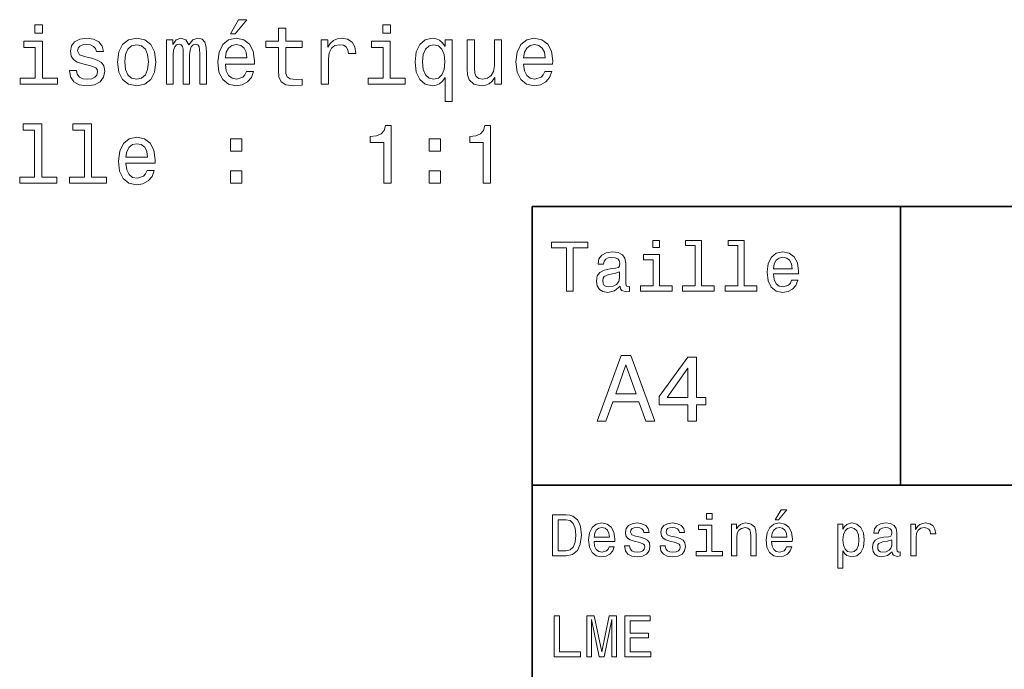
# Model space of a CAD drawing. Extents: x 0 to 297, y 0 to 210.
# Tile 3 of 9: x 66 to 126, y 42 to 81. Entities that reach past the tile are written whole.
import ezdxf

# ---------------------------------------------------------------- set-up
doc = ezdxf.new("R2010")
doc.units = 0

msp = doc.modelspace()

# ---------------------------------------------------------------- linework, layer by layer
at = {"color": 7, "lineweight": 35}
for p, q in [((97, 10), (97, 70)), ((97, 70), (287, 70)), ((97, 53), (162, 53))]:
    msp.add_line(p, q, dxfattribs=at)
at = {"color": 7, "lineweight": 35, "ltscale": 0.425}
msp.add_line((119.5, 53), (119.5, 70), dxfattribs=at)
at = {"color": 7, "lineweight": 13}
for points in [[(78.569778, 80.54734), (78.867325, 80.54734), (79.568336, 81.404686), (79.074097, 81.404686)], [(67.101479, 81.09201), (66.632462, 81.09201), (66.632462, 80.587685), (67.101479, 80.587685)], [(81.504936, 79.710167), (81.504936, 78.353539), (81.535194, 77.914772), (81.676407, 77.612183), (81.958824, 77.435669), (82.437935, 77.375153), (82.962433, 77.400368), (82.962433, 77.783653), (82.579147, 77.753387), (82.231163, 77.793739), (82.044563, 77.919815), (81.963867, 78.13163), (81.948738, 78.429184), (81.948738, 79.710167), (82.962433, 79.710167), (82.962433, 80.088402), (81.948738, 80.088402), (81.948738, 80.880196), (81.504936, 80.880196), (81.504936, 80.088402), (80.738365, 80.088402), (80.738365, 79.710167)], [(88.353638, 81.09201), (87.884613, 81.09201), (87.884613, 80.587685), (88.353638, 80.587685)], [(67.086349, 77.84417), (67.086349, 80.088402), (65.946579, 80.088402), (65.946579, 79.710167), (66.642548, 79.710167), (66.642548, 77.84417), (65.734764, 77.84417), (65.734764, 77.47097), (68.004219, 77.47097), (68.004219, 77.84417)], [(70.092117, 79.0495), (69.663437, 79.150368), (69.345718, 79.266357), (69.239807, 79.503387), (69.270065, 79.669815), (69.375977, 79.790855), (69.54744, 79.866501), (69.794563, 79.896759), (70.031593, 79.866501), (70.218193, 79.775726), (70.339233, 79.639557), (70.389664, 79.458), (70.82338, 79.458), (70.82338, 79.468086), (70.747734, 79.795898), (70.540962, 80.053101), (70.218193, 80.214485), (69.794563, 80.275002), (69.365891, 80.214485), (69.053207, 80.048058), (68.856522, 79.800941), (68.796005, 79.488258), (68.841393, 79.185669), (68.982605, 78.973854), (69.214592, 78.822556), (69.55249, 78.716644), (70.046722, 78.595612), (70.349319, 78.469528), (70.430008, 78.368668), (70.460266, 78.217369), (70.414879, 78.030769), (70.293839, 77.889557), (70.097153, 77.798782), (69.834908, 77.768524), (69.557533, 77.798782), (69.355804, 77.904686), (69.219635, 78.076157), (69.164154, 78.313187), (68.735481, 78.313187), (68.806091, 77.909729), (69.012863, 77.617226), (69.340668, 77.440712), (69.794563, 77.375153), (70.268623, 77.440712), (70.616608, 77.617226), (70.828423, 77.899643), (70.904068, 78.267799), (70.848595, 78.585526), (70.692261, 78.802383), (70.435051, 78.943596)], [(71.670639, 78.822556), (71.751335, 78.207283), (71.983322, 77.753387), (72.351479, 77.47097), (72.845718, 77.375153), (73.334908, 77.47097), (73.703064, 77.748344), (73.935051, 78.20224), (74.020782, 78.822556), (73.935051, 79.437828), (73.703064, 79.896759), (73.334908, 80.174141), (72.845718, 80.275002), (72.351479, 80.174141), (71.983322, 79.891716), (71.751335, 79.437828)], [(74.661278, 77.47097), (75.069778, 77.47097), (75.069778, 79.281487), (75.094994, 79.553825), (75.170647, 79.750511), (75.286636, 79.866501), (75.437935, 79.911896), (75.558975, 79.871544), (75.639664, 79.770683), (75.680008, 79.599213), (75.695137, 79.372269), (75.695137, 77.47097), (76.078423, 77.47097), (76.078423, 79.281487), (76.103638, 79.548782), (76.179291, 79.745468), (76.300323, 79.866501), (76.451622, 79.911896), (76.572662, 79.871544), (76.653351, 79.770683), (76.703781, 79.372269), (76.703781, 77.47097), (77.112289, 77.47097), (77.112289, 79.34201), (77.087067, 79.730339), (77.006378, 80.027885), (76.844994, 80.209442), (76.582748, 80.275002), (76.275108, 80.174141), (76.038078, 79.88163), (75.851479, 80.169098), (75.538803, 80.275002), (75.251335, 80.174141), (75.054649, 79.891716), (75.054649, 80.179184), (74.661278, 80.179184)], [(78.262146, 78.696472), (80.037354, 78.696472), (80.042404, 78.903244), (79.961708, 79.483215), (79.739807, 79.916939), (79.38678, 80.179184), (78.917763, 80.275002), (78.458832, 80.174141), (78.105804, 79.891716), (77.87886, 79.432785), (77.798164, 78.827599), (77.87381, 78.207283), (78.100754, 77.753387), (78.448746, 77.47097), (78.902634, 77.375153), (79.296005, 77.440712), (79.618774, 77.612183), (79.855804, 77.884514), (79.991966, 78.247627), (79.553207, 78.247627), (79.462433, 78.045898), (79.331306, 77.8946), (78.958107, 77.773567), (78.670639, 77.829041), (78.453781, 78.005554), (78.312576, 78.293015), (78.262146, 78.681343)], [(84.112282, 77.47097), (84.556091, 77.47097), (84.556091, 79.019241), (84.601479, 79.392441), (84.73764, 79.659729), (84.959549, 79.821114), (85.257095, 79.876587), (85.479004, 79.841286), (85.645424, 79.740425), (85.746292, 79.568954), (85.781593, 79.336967), (86.230438, 79.336967), (86.169922, 79.745468), (86.003494, 80.037971), (85.72612, 80.214485), (85.34787, 80.275002), (85.090668, 80.234657), (84.868767, 80.133797), (84.672081, 79.962326), (84.515739, 79.730339), (84.515739, 80.179184), (84.112282, 80.179184)], [(88.338509, 77.84417), (88.338509, 80.088402), (87.198738, 80.088402), (87.198738, 79.710167), (87.894699, 79.710167), (87.894699, 77.84417), (86.986923, 77.84417), (86.986923, 77.47097), (89.256378, 77.47097), (89.256378, 77.84417)], [(91.682167, 79.760597), (91.525826, 79.987541), (91.349319, 80.148926), (91.14254, 80.2397), (90.90551, 80.275002), (90.476837, 80.174141), (90.143982, 79.891716), (89.927124, 79.437828), (89.851471, 78.827599), (89.927124, 78.212326), (90.143982, 77.75843), (90.476837, 77.47097), (90.90551, 77.375153), (91.14254, 77.405411), (91.344269, 77.491142), (91.520782, 77.647484), (91.682167, 77.884514), (91.682167, 76.421982), (92.125977, 76.421982), (92.125977, 80.179184), (91.682167, 80.179184)], [(95.141815, 80.179184), (94.698013, 80.179184), (94.698013, 78.615784), (94.647583, 78.25267), (94.501328, 77.990425), (94.274384, 77.829041), (93.976837, 77.77861), (93.739807, 77.818954), (93.588501, 77.939987), (93.502769, 78.146759), (93.482597, 78.43927), (93.482597, 80.179184), (93.038795, 80.179184), (93.038795, 78.398926), (93.053925, 78.040855), (93.14975, 77.743301), (93.442253, 77.47097), (93.91127, 77.375153), (94.163437, 77.410454), (94.380295, 77.501228), (94.566895, 77.65757), (94.718185, 77.884514), (94.718185, 77.47097), (95.141815, 77.47097)], [(96.478271, 78.696472), (98.253494, 78.696472), (98.25853, 78.903244), (98.177841, 79.483215), (97.95594, 79.916939), (97.602913, 80.179184), (97.133896, 80.275002), (96.674957, 80.174141), (96.32193, 79.891716), (96.094986, 79.432785), (96.014297, 78.827599), (96.089951, 78.207283), (96.316895, 77.753387), (96.664871, 77.47097), (97.118759, 77.375153), (97.512138, 77.440712), (97.8349, 77.612183), (98.07193, 77.884514), (98.208099, 78.247627), (97.769341, 78.247627), (97.678558, 78.045898), (97.54744, 77.8946), (97.17424, 77.773567), (96.88678, 77.829041), (96.669922, 78.005554), (96.528702, 78.293015), (96.478271, 78.681343)], [(72.124535, 78.827599), (72.169922, 79.281487), (72.311134, 79.609299), (72.538078, 79.811028), (72.845718, 79.88163), (73.148308, 79.811028), (73.375252, 79.614342), (73.516464, 79.281487), (73.566895, 78.827599), (73.516464, 78.368668), (73.375252, 78.035812), (73.148308, 77.834084), (72.845718, 77.768524), (72.538078, 77.834084), (72.311134, 78.035812), (72.169922, 78.368668)], [(78.262146, 79.069672), (78.317619, 79.417656), (78.453781, 79.674858), (78.660553, 79.8312), (78.932892, 79.886673), (79.20018, 79.8312), (79.406952, 79.674858), (79.533035, 79.417656), (79.578423, 79.069672)], [(90.305367, 78.827599), (90.350754, 79.276443), (90.491966, 79.604256), (90.703781, 79.805984), (90.981155, 79.876587), (91.273666, 79.805984), (91.495567, 79.609299), (91.626694, 79.281487), (91.677124, 78.827599), (91.626694, 78.368668), (91.495567, 78.040855), (91.273666, 77.839127), (90.981155, 77.773567), (90.703781, 77.839127), (90.491966, 78.040855), (90.350754, 78.373711)], [(96.478271, 79.069672), (96.533752, 79.417656), (96.669922, 79.674858), (96.876694, 79.8312), (97.149025, 79.886673), (97.416321, 79.8312), (97.623093, 79.674858), (97.749168, 79.417656), (97.794556, 79.069672)], [(66.612289, 74.671982), (66.612289, 71.79734), (65.699463, 71.79734), (65.699463, 71.424141), (67.963867, 71.424141), (67.963867, 71.79734), (67.056091, 71.79734), (67.056091, 75.045181), (65.916321, 75.045181), (65.916321, 74.671982)], [(69.648308, 74.671982), (69.648308, 71.79734), (68.735481, 71.79734), (68.735481, 71.424141), (70.999893, 71.424141), (70.999893, 71.79734), (70.092117, 71.79734), (70.092117, 75.045181), (68.952347, 75.045181), (68.952347, 74.671982)], [(87.935051, 71.424141), (88.393982, 71.424141), (88.393982, 74.949356), (88.051041, 74.949356), (87.960266, 74.641724), (87.778709, 74.434952), (87.501328, 74.313911), (87.118042, 74.273567), (87.118042, 73.915497), (87.935051, 73.915497)], [(94.007095, 71.424141), (94.466026, 71.424141), (94.466026, 74.949356), (94.123093, 74.949356), (94.03231, 74.641724), (93.850754, 74.434952), (93.57338, 74.313911), (93.190094, 74.273567), (93.190094, 73.915497), (94.007095, 73.915497)], [(72.190094, 72.649643), (73.965309, 72.649643), (73.970352, 72.856415), (73.889664, 73.436386), (73.667763, 73.87011), (73.314735, 74.132355), (72.845718, 74.228172), (72.38678, 74.127312), (72.033752, 73.844887), (71.806808, 73.385956), (71.72612, 72.780769), (71.801765, 72.160454), (72.028709, 71.706558), (72.376694, 71.424141), (72.830582, 71.328323), (73.223953, 71.393883), (73.546722, 71.565353), (73.783752, 71.837685), (73.919922, 72.200798), (73.481163, 72.200798), (73.390381, 71.999069), (73.259262, 71.847771), (72.886063, 71.726738), (72.598595, 71.782211), (72.381737, 71.958725), (72.240524, 72.246185), (72.190094, 72.634514)], [(78.569778, 73.380913), (79.265747, 73.380913), (79.265747, 74.132355), (78.569778, 74.132355)], [(90.713867, 73.380913), (91.409836, 73.380913), (91.409836, 74.132355), (90.713867, 74.132355)], [(72.190094, 73.022842), (72.245575, 73.370827), (72.381737, 73.628029), (72.588509, 73.78437), (72.860847, 73.839844), (73.128136, 73.78437), (73.334908, 73.628029), (73.460991, 73.370827), (73.506378, 73.022842)], [(78.569778, 71.424141), (79.265747, 71.424141), (79.265747, 72.175583), (78.569778, 72.175583)], [(90.713867, 71.424141), (91.409836, 71.424141), (91.409836, 72.175583), (90.713867, 72.175583)], [(99.102303, 64.837173), (99.5, 64.837173), (99.5, 67.47406), (100.407784, 67.47406), (100.407784, 67.837173), (98.190201, 67.837173), (98.190201, 67.47406), (99.102303, 67.47406)], [(104.786743, 67.940918), (104.384727, 67.940918), (104.384727, 67.508644), (104.786743, 67.508644)], [(106.969742, 67.621033), (106.969742, 65.157059), (106.187317, 65.157059), (106.187317, 64.837173), (108.128242, 64.837173), (108.128242, 65.157059), (107.350143, 65.157059), (107.350143, 67.940918), (106.373199, 67.940918), (106.373199, 67.621033)], [(109.572044, 67.621033), (109.572044, 65.157059), (108.789627, 65.157059), (108.789627, 64.837173), (110.730545, 64.837173), (110.730545, 65.157059), (109.952454, 65.157059), (109.952454, 67.940918), (108.975502, 67.940918), (108.975502, 67.621033)], [(102.387611, 65.139771), (102.387611, 65.126801), (102.409225, 64.979828), (102.47406, 64.876076), (102.746399, 64.793945), (102.958214, 64.828529), (102.958214, 65.122475), (102.867432, 65.109505), (102.746399, 65.165703), (102.724785, 65.338615), (102.724785, 66.540344), (102.672913, 66.84726), (102.521614, 67.0634), (102.257927, 67.193085), (101.886169, 67.240631), (101.523056, 67.188759), (101.255043, 67.041786), (101.086456, 66.812675), (101.030258, 66.510086), (101.030258, 66.484146), (101.371758, 66.484146), (101.402016, 66.665703), (101.497116, 66.795387), (101.65274, 66.873199), (101.873199, 66.903458), (102.085014, 66.881844), (102.236313, 66.817001), (102.327087, 66.704605), (102.357346, 66.548988), (102.340057, 66.367432), (102.270897, 66.276657), (102.097984, 66.233429), (101.773773, 66.198845), (101.402016, 66.121033), (101.138329, 65.982704), (100.982712, 65.766571), (100.935158, 65.446686), (100.978386, 65.161385), (101.112389, 64.949562), (101.328529, 64.815559), (101.626801, 64.768013), (102.028816, 64.858788)], [(104.773773, 65.157059), (104.773773, 67.080688), (103.796829, 67.080688), (103.796829, 66.756485), (104.393372, 66.756485), (104.393372, 65.157059), (103.615273, 65.157059), (103.615273, 64.837173), (105.560516, 64.837173), (105.560516, 65.157059)], [(111.750717, 65.887604), (113.272339, 65.887604), (113.276657, 66.064842), (113.207497, 66.561958), (113.017288, 66.933716), (112.714699, 67.158501), (112.312683, 67.240631), (111.919312, 67.154175), (111.616714, 66.912102), (111.422188, 66.51873), (111.353027, 66), (111.41787, 65.4683), (111.612396, 65.079247), (111.91066, 64.837173), (112.299713, 64.755043), (112.636887, 64.811234), (112.913544, 64.958214), (113.116714, 65.191643), (113.233429, 65.502876), (112.857346, 65.502876), (112.779541, 65.329971), (112.667145, 65.200287), (112.34726, 65.096542), (112.100868, 65.144089), (111.914986, 65.295387), (111.793945, 65.541786), (111.750717, 65.874634)], [(111.750717, 66.207489), (111.798271, 66.50576), (111.914986, 66.726219), (112.092216, 66.860229), (112.325653, 66.907776), (112.554756, 66.860229), (112.731987, 66.726219), (112.840057, 66.50576), (112.878967, 66.207489)], [(102.344383, 65.649857), (102.292511, 65.425072), (102.154182, 65.252159), (101.946686, 65.139771), (101.691643, 65.100861), (101.527374, 65.122475), (101.41066, 65.191643), (101.337173, 65.312675), (101.315559, 65.481262), (101.332855, 65.632561), (101.402016, 65.740631), (101.678673, 65.861671), (102.028816, 65.913544), (102.344383, 66.017288)], [(100.982712, 56.9049), (101.51297, 56.9049), (101.933716, 58.080692), (103.530258, 58.080692), (103.951012, 56.9049), (104.492798, 56.9049), (103.028816, 60.910664), (102.440926, 60.910664)], [(106.521614, 56.9049), (107.040344, 56.9049), (107.040344, 57.896255), (107.610954, 57.896255), (107.610954, 58.357349), (107.040344, 58.357349), (107.040344, 60.818443), (106.515854, 60.818443), (104.763687, 58.403458), (104.763687, 57.896255), (106.521614, 57.896255)], [(102.118156, 58.570606), (102.734871, 60.334293), (103.351585, 58.570606)], [(105.247841, 58.357349), (106.521614, 60.149857), (106.521614, 58.357349)], [(99.080688, 51.190563), (98.248558, 51.190563), (98.248558, 48.690563), (99.080688, 48.690563), (99.473343, 48.769814), (99.765129, 49.011169), (99.945244, 49.40382), (100.010086, 49.940563), (99.952446, 50.488113), (99.880402, 50.70425), (99.779541, 50.877163), (99.487755, 51.111313), (99.296829, 51.168949)], [(107.992798, 51.27702), (107.657784, 51.27702), (107.657784, 50.916786), (107.992798, 50.916786)], [(111.84726, 50.88797), (112.059799, 50.88797), (112.560516, 51.500362), (112.207489, 51.500362)], [(99.055473, 50.891571), (99.329254, 50.837536), (99.516571, 50.671829), (99.628242, 50.376442), (99.664268, 49.940563), (99.624641, 49.519093), (99.51297, 49.223705), (99.322044, 49.047192), (99.055473, 48.989555), (98.583572, 48.989555), (98.583572, 50.891571)], [(100.784584, 49.565922), (102.052597, 49.565922), (102.056198, 49.713619), (101.998558, 50.127884), (101.840057, 50.437683), (101.587898, 50.625), (101.252884, 50.693443), (100.925072, 50.621399), (100.672913, 50.41967), (100.510803, 50.091862), (100.453171, 49.659584), (100.507202, 49.216499), (100.669312, 48.892292), (100.91787, 48.690563), (101.242073, 48.62212), (101.523056, 48.668949), (101.753601, 48.791428), (101.922913, 48.98595), (102.020172, 49.245319), (101.706772, 49.245319), (101.64193, 49.101227), (101.548271, 48.993156), (101.2817, 48.9067), (101.07637, 48.946327), (100.921471, 49.072407), (100.820602, 49.27774), (100.784584, 49.555115)], [(103.623199, 49.818085), (103.317001, 49.890129), (103.090057, 49.972984), (103.014412, 50.142292), (103.036026, 50.261169), (103.111671, 50.347622), (103.234146, 50.401657), (103.41066, 50.423271), (103.579971, 50.401657), (103.713257, 50.336815), (103.799713, 50.239555), (103.835732, 50.109871), (104.145531, 50.109871), (104.145531, 50.117077), (104.091499, 50.351227), (103.943802, 50.534943), (103.713257, 50.650219), (103.41066, 50.693443), (103.104469, 50.650219), (102.881126, 50.531342), (102.740631, 50.354828), (102.697403, 50.131485), (102.729828, 49.915348), (102.830688, 49.76405), (102.996399, 49.655983), (103.237755, 49.580334), (103.590775, 49.493877), (103.806915, 49.40382), (103.864555, 49.331772), (103.886169, 49.223705), (103.853745, 49.09042), (103.767288, 48.989555), (103.626801, 48.924713), (103.439484, 48.903099), (103.241356, 48.924713), (103.09726, 49.000362), (103, 49.122841), (102.960373, 49.292149), (102.654175, 49.292149), (102.704613, 49.003963), (102.852303, 48.795029), (103.086456, 48.668949), (103.41066, 48.62212), (103.749283, 48.668949), (103.997841, 48.795029), (104.149139, 48.996758), (104.203171, 49.259727), (104.163544, 49.486671), (104.051872, 49.641571), (103.868156, 49.742435)], [(105.791786, 49.818085), (105.485588, 49.890129), (105.258644, 49.972984), (105.182999, 50.142292), (105.204613, 50.261169), (105.280258, 50.347622), (105.40274, 50.401657), (105.579254, 50.423271), (105.748558, 50.401657), (105.881844, 50.336815), (105.9683, 50.239555), (106.004326, 50.109871), (106.314117, 50.109871), (106.314117, 50.117077), (106.260086, 50.351227), (106.112396, 50.534943), (105.881844, 50.650219), (105.579254, 50.693443), (105.273056, 50.650219), (105.049713, 50.531342), (104.909225, 50.354828), (104.865997, 50.131485), (104.898415, 49.915348), (104.999283, 49.76405), (105.164986, 49.655983), (105.406342, 49.580334), (105.759369, 49.493877), (105.975502, 49.40382), (106.033142, 49.331772), (106.054756, 49.223705), (106.022339, 49.09042), (105.935883, 48.989555), (105.795387, 48.924713), (105.60807, 48.903099), (105.409943, 48.924713), (105.265854, 49.000362), (105.168587, 49.122841), (105.12896, 49.292149), (104.822769, 49.292149), (104.873199, 49.003963), (105.020897, 48.795029), (105.255043, 48.668949), (105.579254, 48.62212), (105.91787, 48.668949), (106.166428, 48.795029), (106.317726, 48.996758), (106.371758, 49.259727), (106.33213, 49.486671), (106.220459, 49.641571), (106.036743, 49.742435)], [(107.981987, 48.957134), (107.981987, 50.560158), (107.16787, 50.560158), (107.16787, 50.289986), (107.664986, 50.289986), (107.664986, 48.957134), (107.016571, 48.957134), (107.016571, 48.690563), (108.637611, 48.690563), (108.637611, 48.957134)], [(109.181557, 48.690563), (109.498558, 48.690563), (109.498558, 49.807278), (109.530983, 50.063042), (109.635445, 50.250362), (109.797546, 50.365635), (110.013687, 50.408863), (110.1866, 50.372841), (110.29467, 50.275578), (110.348701, 50.113472), (110.366714, 49.897335), (110.366714, 48.690563), (110.683716, 48.690563), (110.683716, 49.962177), (110.669312, 50.217941), (110.604469, 50.430477), (110.39193, 50.625), (110.060516, 50.693443), (109.876801, 50.668228), (109.721901, 50.599785), (109.588615, 50.484512), (109.484146, 50.329613), (109.484146, 50.625), (109.181557, 50.625)], [(111.627518, 49.565922), (112.895531, 49.565922), (112.899132, 49.713619), (112.841499, 50.127884), (112.682999, 50.437683), (112.430832, 50.625), (112.095825, 50.693443), (111.768013, 50.621399), (111.515854, 50.41967), (111.353745, 50.091862), (111.296112, 49.659584), (111.350143, 49.216499), (111.512245, 48.892292), (111.760803, 48.690563), (112.085014, 48.62212), (112.365997, 48.668949), (112.596542, 48.791428), (112.765854, 48.98595), (112.863113, 49.245319), (112.549713, 49.245319), (112.484871, 49.101227), (112.391212, 48.993156), (112.124641, 48.9067), (111.919312, 48.946327), (111.764412, 49.072407), (111.663544, 49.27774), (111.627518, 49.555115)], [(115.986313, 50.326012), (115.986313, 50.625), (115.669312, 50.625), (115.669312, 47.941284), (115.986313, 47.941284), (115.986313, 48.98595), (116.097984, 48.816643), (116.22406, 48.704971), (116.541069, 48.62212), (116.843658, 48.690563), (117.081413, 48.895893), (117.236313, 49.2201), (117.293945, 49.659584), (117.236313, 50.095463), (117.081413, 50.41967), (116.843658, 50.621399), (116.541069, 50.693443), (116.368156, 50.671829), (116.220459, 50.603386), (116.094383, 50.488113)], [(119.005043, 48.942726), (119.005043, 48.931919), (119.023056, 48.809441), (119.077087, 48.722984), (119.304031, 48.654541), (119.480545, 48.683357), (119.480545, 48.928314), (119.4049, 48.917507), (119.304031, 48.96434), (119.286026, 49.108429), (119.286026, 50.109871), (119.242798, 50.365635), (119.116714, 50.54575), (118.896973, 50.65382), (118.587173, 50.693443), (118.284584, 50.650219), (118.061241, 50.52774), (117.920746, 50.336815), (117.873917, 50.084656), (117.873917, 50.063042), (118.158501, 50.063042), (118.183716, 50.21434), (118.26297, 50.322407), (118.392654, 50.387249), (118.57637, 50.412464), (118.752884, 50.394455), (118.878967, 50.34042), (118.954613, 50.246758), (118.979828, 50.117077), (118.965416, 49.965778), (118.907784, 49.890129), (118.763687, 49.854107), (118.493515, 49.825291), (118.183716, 49.760448), (117.963974, 49.645176), (117.834297, 49.465057), (117.79467, 49.19849), (117.830688, 48.960735), (117.942368, 48.784222), (118.122482, 48.67255), (118.37104, 48.632927), (118.706055, 48.708576)], [(120.143372, 48.690563), (120.460373, 48.690563), (120.460373, 49.796471), (120.492798, 50.063042), (120.590057, 50.253963), (120.748558, 50.369236), (120.961098, 50.408863), (121.119598, 50.383648), (121.238472, 50.3116), (121.310516, 50.189121), (121.335739, 50.023415), (121.656342, 50.023415), (121.613113, 50.315205), (121.49424, 50.524136), (121.296112, 50.650219), (121.02594, 50.693443), (120.842224, 50.664627), (120.683716, 50.592579), (120.543228, 50.4701), (120.431557, 50.304398), (120.431557, 50.625), (120.143372, 50.625)], [(100.784584, 49.832493), (100.824211, 50.081055), (100.921471, 50.264771), (101.069168, 50.376442), (101.263687, 50.416069), (101.454613, 50.376442), (101.602303, 50.264771), (101.69236, 50.081055), (101.724785, 49.832493)], [(111.627518, 49.832493), (111.667145, 50.081055), (111.764412, 50.264771), (111.912102, 50.376442), (112.106628, 50.416069), (112.297546, 50.376442), (112.445244, 50.264771), (112.535301, 50.081055), (112.567726, 49.832493)], [(116.48703, 48.9067), (116.274498, 48.953533), (116.119598, 49.097622), (116.022339, 49.331772), (115.989914, 49.659584), (116.022339, 49.983791), (116.119598, 50.217941), (116.274498, 50.358429), (116.48703, 50.408863), (116.681557, 50.358429), (116.836456, 50.21434), (116.933716, 49.98019), (116.969742, 49.659584), (116.933716, 49.335377), (116.836456, 49.097622), (116.681557, 48.953533)], [(118.969025, 49.367798), (118.925797, 49.180477), (118.810516, 49.036385), (118.637611, 48.942726), (118.425072, 48.910305), (118.288185, 48.928314), (118.190926, 48.98595), (118.129684, 49.086815), (118.111671, 49.227306), (118.126083, 49.353386), (118.183716, 49.443443), (118.414268, 49.544312), (118.706055, 49.587536), (118.969025, 49.673992)], [(98.353027, 42.530979), (99.959656, 42.530979), (99.959656, 42.833572), (98.684441, 42.833572), (98.684441, 45.030979), (98.353027, 45.030979)], [(100.352303, 42.530979), (100.629684, 42.530979), (100.629684, 44.80043), (101.097984, 42.530979), (101.407784, 42.530979), (101.872482, 44.80043), (101.872482, 42.530979), (102.153458, 42.530979), (102.153458, 45.030979), (101.713974, 45.030979), (101.252884, 42.826366), (100.795387, 45.030979), (100.352303, 45.030979)], [(102.664986, 42.530979), (104.25, 42.530979), (104.25, 42.833572), (102.996399, 42.833572), (102.996399, 43.680115), (104.113113, 43.680115), (104.113113, 43.979107), (102.996399, 43.979107), (102.996399, 44.728386), (104.221184, 44.728386), (104.221184, 45.030979), (102.664986, 45.030979)]]:
    msp.add_lwpolyline(points, close=True, dxfattribs=at)

doc.saveas('drawing.dxf')
